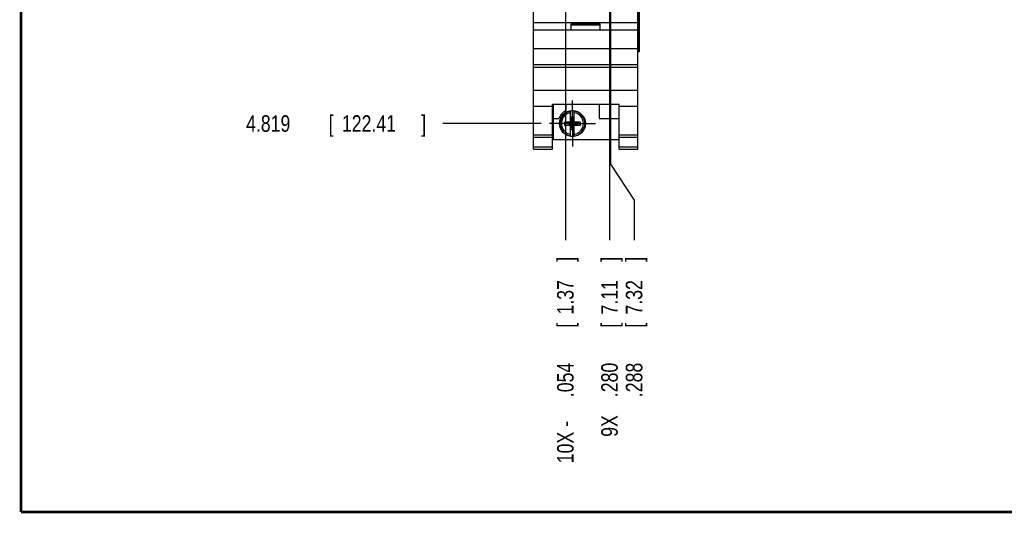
# Model space of a CAD drawing. Header units: inches. Extents: x 0.2 to 16.8, y 0.1 to 10.8.
# Tile 1 of 47: x 0.2 to 7.7, y 0.2 to 4. Entities that reach past the tile are written whole.
import ezdxf

# ---------------------------------------------------------------- set-up
doc = ezdxf.new("R2010")
doc.units = ezdxf.units.IN
doc.header["$LTSCALE"] = 0.935
doc.header["$MEASUREMENT"] = 0
doc.linetypes.add('CENTER', pattern=[0.6, 0.375, -0.075, 0.075, -0.075])
doc.layers.get('0').update_dxf_attribs({"linetype": 'CONTINUOUS'})
doc.layers.add('DEFAULT_1', color=7, linetype='CENTER')
doc.layers.add('DIMENSIONS', color=7, linetype='CONTINUOUS')
doc.styles.get("Standard").update_dxf_attribs({"font": 'txt', "width": 0.8})
doc.dimstyles.new('DIMSTYLE_2', dxfattribs={"dimtxt": 0.125, "dimasz": 0.18, "dimexe": 0.18, "dimexo": 0.0625, "dimgap": 0.09, "dimtad": 0, "dimtih": 1, "dimtoh": 1, "dimdec": 3, "dimzin": 4, "dimdsep": 46, "dimtxsty": 'STANDARD', "dimblk": '_FILLED', "dimblk1": '_FILLED', "dimblk2": '_FILLED', "dimcen": 0.09, "dimadec": 0, "dimazin": 0, "dimtp": 0.001, "dimtm": 0.001, "dimtfac": 1, "dimtdec": 3, "dimtofl": 0, "dimtmove": 0, "dimatfit": 3, "dimldrblk": '_FILLED', "dimfxl": 1, "dimtolj": 1, "dimtzin": 4, "dimarcsym": 0})

# ---------------------------------------------------------------- blocks, each defined once
blk = doc.blocks.new('*D16')
at = {"layer": 'DIMENSIONS', "color": 2, "linetype": 'CONTINUOUS'}
blk.add_line((4.185, 3.1974), (3.44, 3.1974), dxfattribs=at)
at = {"layer": 'DIMENSIONS', "color": 2, "linetype": 'CONTINUOUS', "width": 0.8}
for s, p in [('4.819', (1.9525, 3.1349)), ('[', (2.5775, 3.1349)), ('122.41', (2.6775, 3.1349)), (']', (3.2775, 3.1349))]:
    blk.add_text(s, height=0.125, dxfattribs=at).set_placement(p)
blk = doc.blocks.new('_FILLED')
at = {"color": 0, "linetype": 'BYBLOCK'}
blk.add_solid([(0, 0), (-1, 0.174), (-1, -0.174)], dxfattribs=at)
blk = doc.blocks.new('*D21')
at = {"layer": 'DIMENSIONS', "color": 2, "linetype": 'CONTINUOUS'}
blk.add_line((4.3675, 7.012), (4.3675, 2.3149), dxfattribs=at)
at = {"layer": 'DIMENSIONS', "color": 2, "linetype": 'CONTINUOUS', "width": 0.8}
for s, p in [(']', (4.43, 2.1524)), ('1.37', (4.43, 1.7524)), ('[', (4.43, 1.6524)), ('.054', (4.43, 1.1274)), ('10X -', (4.43, 0.6274))]:
    blk.add_text(s, height=0.125, rotation=90, dxfattribs=at).set_placement(p)
blk = doc.blocks.new('*D22')
at = {"layer": 'DIMENSIONS', "color": 2, "linetype": 'CONTINUOUS'}
blk.add_line((4.7015, 7.012), (4.7015, 2.3149), dxfattribs=at)
at = {"layer": 'DIMENSIONS', "color": 2, "linetype": 'CONTINUOUS', "width": 0.8}
for s, p in [(']', (4.764, 2.1524)), ('7.11', (4.764, 1.7524)), ('[', (4.764, 1.6524)), ('.280', (4.764, 1.1274)), ('9X ', (4.764, 0.8274))]:
    blk.add_text(s, height=0.125, rotation=90, dxfattribs=at).set_placement(p)
blk = doc.blocks.new('*D23')
at = {"layer": 'DIMENSIONS', "color": 2, "linetype": 'CONTINUOUS'}
for p, q in [((4.7095, 4.3378), (4.7095, 2.8897)), ((4.7095, 2.8897), (4.8873, 2.6166)), ((4.8873, 2.6166), (4.8873, 2.3149))]:
    blk.add_line(p, q, dxfattribs=at)
at = {"layer": 'DIMENSIONS', "color": 2, "linetype": 'CONTINUOUS', "width": 0.8}
for s, p in [(']', (4.9498, 2.1524)), ('7.32', (4.9498, 1.7524)), ('[', (4.9498, 1.6524)), ('.288', (4.9498, 1.1274))]:
    blk.add_text(s, height=0.125, rotation=90, dxfattribs=at).set_placement(p)

msp = doc.modelspace()

# ---------------------------------------------------------------- linework, layer by layer
at = {"color": 7, "linetype": 'CONTINUOUS'}
for p, q in [((4.1275, 3.0024), (4.1275, 8.1386)), ((4.9155, 3.0024), (4.9155, 8.1386)), ((4.9272, 7.7386), (4.9272, 3.7386)), ((4.1275, 3.9614), (4.9155, 3.9614)), ((4.4115, 3.9514), (4.6315, 3.9514)), ((4.4115, 3.9044), (4.4115, 3.9514)), ((4.6315, 3.9044), (4.6315, 3.9514)), ((4.9155, 3.9044), (4.1275, 3.9044)), ((4.4115, 3.9444), (4.6315, 3.9444)), ((4.1275, 3.7644), (4.9155, 3.7644)), ((4.9272, 3.7386), (4.9155, 3.7386)), ((4.1275, 3.6444), (4.9155, 3.6444)), ((4.1275, 3.6249), (4.9155, 3.6249)), ((4.1275, 3.4491), (4.9155, 3.4491)), ((4.1275, 3.3294), (4.2695, 3.3294)), ((4.2695, 3.3447), (4.7735, 3.3447)), ((4.2695, 3.0024), (4.2695, 3.3447)), ((4.2755, 3.3447), (4.2755, 3.0754)), ((4.3725, 3.3447), (4.3725, 3.2947)), ((4.4077, 3.2091), (4.4077, 3.292)), ((4.4352, 3.2091), (4.4352, 3.292)), ((4.6225, 3.3447), (4.6225, 3.2354)), ((4.7735, 3.0024), (4.7735, 3.3447)), ((4.7735, 3.3294), (4.9155, 3.3294)), ((4.2755, 3.2354), (4.3193, 3.2354)), ((4.3644, 3.1836), (4.4786, 3.2112)), ((4.3644, 3.2112), (4.4077, 3.2112)), ((4.3644, 3.2112), (4.4786, 3.1836)), ((4.3644, 3.1836), (4.3644, 3.2112)), ((4.4077, 3.2091), (4.4098, 3.2091)), ((4.4332, 3.2459), (4.4098, 3.2459)), ((4.4332, 3.1489), (4.4098, 3.2459)), ((4.4098, 3.2459), (4.4098, 3.2091)), ((4.4098, 3.1489), (4.4332, 3.2459)), ((4.4332, 3.1857), (4.4098, 3.2091)), ((4.4098, 3.1857), (4.4332, 3.2091)), ((4.4332, 3.2091), (4.4332, 3.2459)), ((4.4352, 3.2091), (4.4332, 3.2091)), ((4.4352, 3.2112), (4.4786, 3.2112)), ((4.4786, 3.2112), (4.4786, 3.1836)), ((4.6225, 3.2354), (4.7735, 3.2354)), ((4.4077, 3.1836), (4.3644, 3.1836)), ((4.4077, 3.1857), (4.4098, 3.1857)), ((4.4077, 3.1027), (4.4077, 3.1857)), ((4.4098, 3.1857), (4.4098, 3.1489)), ((4.4332, 3.1489), (4.4098, 3.1489)), ((4.4352, 3.1857), (4.4332, 3.1857)), ((4.4332, 3.1489), (4.4332, 3.1857)), ((4.4352, 3.1027), (4.4352, 3.1857)), ((4.4786, 3.1836), (4.4352, 3.1836)), ((4.1275, 3.1124), (4.2695, 3.1124)), ((4.1275, 3.0932), (4.2695, 3.0932)), ((4.2755, 3.0754), (4.7735, 3.0754)), ((4.7735, 3.1124), (4.9155, 3.1124)), ((4.7735, 3.0932), (4.9155, 3.0932)), ((4.1275, 3.0203), (4.2695, 3.0203)), ((4.1275, 3.0024), (4.2695, 3.0024)), ((4.7735, 3.0203), (4.9155, 3.0203)), ((4.7735, 3.0024), (4.9155, 3.0024))]:
    msp.add_line(p, q, dxfattribs=at)
at = {"color": 9, "linetype": 'CONTINUOUS'}
for p, q in [((4.9184, 7.7386), (4.9184, 3.7386)), ((4.927, 7.7386), (4.927, 3.7386))]:
    msp.add_line(p, q, dxfattribs=at)
at = {"color": 7, "linetype": 'CONTINUOUS', "const_width": 0.02}
for points in [[(0.25, 10.7586), (0.25, 0.2586)], [(0.25, 0.2586), (16.75, 0.2586)]]:
    msp.add_lwpolyline(points, dxfattribs=at)
at = {"color": 7, "linetype": 'CONTINUOUS'}
msp.add_circle((4.4215, 3.1974), 0.098, dxfattribs=at)
for radius, start, end in [(0.109, 116.71426, 159.59683), (0.0956, 81.71661, 98.28339), (0.0956, 261.71661, 278.28339)]:
    msp.add_arc((4.4215, 3.1974), radius, start, end, dxfattribs=at)
at = {"color": 9, "linetype": 'CONTINUOUS'}
for radius, start, end in [(0.0947, 98.36374, 261.63626), (0.0832, 99.53359, 260.46641), (0.0947, 278.36374, 81.63626), (0.0832, 279.53359, 80.46641)]:
    msp.add_arc((4.4215, 3.1974), radius, start, end, dxfattribs=at)
at = {"layer": 'DEFAULT_1', "color": 7, "linetype": 'CENTER'}
for q in [(4.4215, 3.3714), (4.2475, 3.1974), (4.5955, 3.1974), (4.4215, 3.0234)]:
    msp.add_line((4.4215, 3.1974), q, dxfattribs=at)

# ---------------------------------------------------------------- dimensions: what is measured, and where the dimension line sits
at = {"layer": 'DIMENSIONS', "color": 2, "linetype": 'CONTINUOUS'}
for feature_location, offset, origin, picture, middle in [((4.185, 3.1974), (-0.745, 0), (4.178, 8.0166), '*D16', (2.665, 3.1974)), ((4.7095, 4.3378), (0.1778, -2.0229), (4.4215, 8.0166), '*D23', (4.8873, 1.6899))]:
    dim = msp.add_ordinate_dim(feature_location=feature_location, offset=offset, dtype=0, origin=origin, dimstyle='DIMSTYLE_2', dxfattribs=at)
    dim.commit()
    dim.dimension.update_dxf_attribs({"geometry": picture, "text_midpoint": middle})
for feature_location, text, picture, middle in [((4.3675, 7.012), '10X -<>', '*D21', (4.3675, 1.4399)), ((4.7015, 7.012), '9X <>', '*D22', (4.7015, 1.5399))]:
    dim = msp.add_ordinate_dim(feature_location=feature_location, offset=(0, -4.6971), dtype=1, origin=(4.4215, 8.0166), text=text, dimstyle='DIMSTYLE_2', dxfattribs=at)
    dim.commit()
    dim.dimension.update_dxf_attribs({"geometry": picture, "text_midpoint": middle})

doc.saveas('drawing.dxf')
